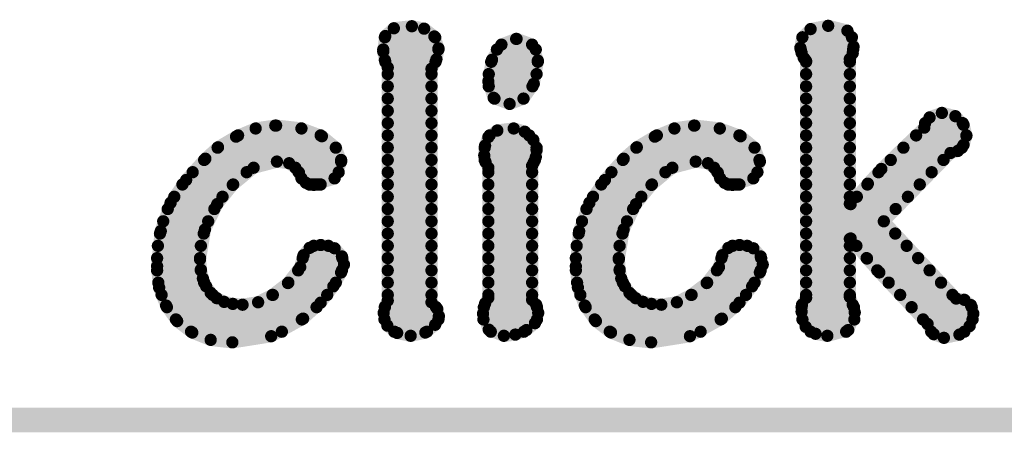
# Model space of a CAD drawing. Extents: x -0.07 to 0.95, y -0.15 to 2.1.
# Tile 3 of 11: x 0.48 to 0.72, y -0.15 to -0.05. Entities that reach past the tile are written whole.
import ezdxf

# ---------------------------------------------------------------- set-up
doc = ezdxf.new("R2010")
doc.units = 0
doc.layers.get('0').update_dxf_attribs({"linetype": 'CONTINUOUS'})
doc.layers.add('gko', color=6, linetype='CONTINUOUS')
doc.layers.add('gto', color=2, linetype='CONTINUOUS')

# ---------------------------------------------------------------- blocks, each defined once
blk = doc.blocks.new('D15')
at = {"const_width": 0.0015}
blk.add_lwpolyline([(-0.00075, 0, 1), (0.00075, 0, 1)], format="xyb", close=True, dxfattribs=at)

msp = doc.modelspace()

# ---------------------------------------------------------------- linework, layer by layer
at = {"layer": 'gko', "color": 6, "const_width": 0.006}
msp.add_lwpolyline([(-0.05, -0.15), (0.85, -0.15)], dxfattribs=at)
at = {"layer": 'gto', "color": 2, "const_width": 0.003}
for points in [[(0.5724, -0.0561), (0.5745, -0.0542)], [(0.5745, -0.0542), (0.5789, -0.0537)], [(0.5789, -0.0537), (0.5819, -0.0543)], [(0.5819, -0.0543), (0.5844, -0.0562)], [(0.6744, -0.0564), (0.6764, -0.0544)], [(0.6764, -0.0544), (0.6807, -0.0536)], [(0.6807, -0.0536), (0.6854, -0.0548)], [(0.5719, -0.0599), (0.5724, -0.0561)], [(0.5723, -0.0564), (0.5846, -0.0564)], [(0.5844, -0.0562), (0.5854, -0.0591)], [(0.6008, -0.0582), (0.6044, -0.0568)], [(0.6044, -0.0568), (0.6045, -0.0568)], [(0.6045, -0.0568), (0.6083, -0.0582)], [(0.6739, -0.059), (0.6744, -0.0564)], [(0.6744, -0.0564), (0.6865, -0.0564)], [(0.6854, -0.0548), (0.6869, -0.0587)], [(0.5849, -0.0618), (0.5854, -0.0591)], [(0.5985, -0.0619), (0.6008, -0.0582)], [(0.6083, -0.0582), (0.6097, -0.0621)], [(0.6739, -0.059), (0.6742, -0.0602)], [(0.6867, -0.0603), (0.6869, -0.0587)], [(0.5719, -0.0594), (0.5854, -0.0594)], [(0.5719, -0.0599), (0.5723, -0.062)], [(0.5997, -0.0594), (0.6092, -0.0594)], [(0.674, -0.0594), (0.6868, -0.0594)], [(0.6742, -0.0602), (0.6747, -0.0614)], [(0.6747, -0.0614), (0.6753, -0.0622)], [(0.686, -0.0617), (0.6867, -0.0603)], [(0.5723, -0.062), (0.573, -0.0638)], [(0.5724, -0.0624), (0.5847, -0.0624)], [(0.573, -0.1208), (0.573, -0.0638)], [(0.5837, -0.0641), (0.5849, -0.0618)], [(0.5976, -0.0672), (0.5985, -0.0619)], [(0.5983, -0.0624), (0.6097, -0.0624)], [(0.6087, -0.0678), (0.6097, -0.0621)], [(0.6753, -0.1201), (0.6753, -0.0622)], [(0.6753, -0.0624), (0.686, -0.0624)], [(0.686, -0.0971), (0.686, -0.0617)], [(0.573, -0.0654), (0.5837, -0.0654)], [(0.5837, -0.1212), (0.5837, -0.0641)], [(0.5977, -0.0654), (0.6094, -0.0654)], [(0.6753, -0.0654), (0.686, -0.0654)], [(0.573, -0.0684), (0.5837, -0.0684)], [(0.5976, -0.0672), (0.5989, -0.0712)], [(0.5977, -0.0684), (0.6084, -0.0684)], [(0.6062, -0.0714), (0.6087, -0.0678)], [(0.6753, -0.0684), (0.686, -0.0684)], [(0.5989, -0.0712), (0.6028, -0.0727)], [(0.573, -0.0714), (0.5837, -0.0714)], [(0.5991, -0.0714), (0.6062, -0.0714)], [(0.6028, -0.0727), (0.6062, -0.0714)], [(0.6753, -0.0714), (0.686, -0.0714)], [(0.573, -0.0744), (0.5837, -0.0744)], [(0.6753, -0.0744), (0.686, -0.0744)], [(0.7042, -0.0785), (0.7055, -0.076)], [(0.7055, -0.076), (0.7085, -0.0749)], [(0.7085, -0.0749), (0.7118, -0.0757)], [(0.7118, -0.0757), (0.7138, -0.0778)], [(0.5407, -0.0787), (0.5455, -0.078)], [(0.5455, -0.078), (0.5457, -0.078)], [(0.5457, -0.078), (0.5519, -0.0787)], [(0.573, -0.0774), (0.5837, -0.0774)], [(0.6431, -0.0787), (0.6479, -0.078)], [(0.6479, -0.078), (0.648, -0.078)], [(0.648, -0.078), (0.6542, -0.0787)], [(0.6753, -0.0774), (0.686, -0.0774)], [(0.6937, -0.0886), (0.7042, -0.0785)], [(0.7044, -0.0774), (0.7136, -0.0774)], [(0.7138, -0.0778), (0.7145, -0.0805)], [(0.5315, -0.0833), (0.5359, -0.0807)], [(0.5359, -0.0807), (0.5407, -0.0787)], [(0.5364, -0.0804), (0.5566, -0.0804)], [(0.5519, -0.0787), (0.5569, -0.0806)], [(0.5569, -0.0806), (0.5603, -0.0834)], [(0.573, -0.0804), (0.5837, -0.0804)], [(0.5968, -0.0829), (0.5976, -0.0808)], [(0.5976, -0.0808), (0.5998, -0.0792)], [(0.5979, -0.0804), (0.6076, -0.0804)], [(0.5998, -0.0792), (0.6038, -0.0787)], [(0.6038, -0.0787), (0.6065, -0.0795)], [(0.6065, -0.0795), (0.6086, -0.0815)], [(0.6339, -0.0833), (0.6383, -0.0807)], [(0.6383, -0.0807), (0.6431, -0.0787)], [(0.6388, -0.0804), (0.659, -0.0804)], [(0.6542, -0.0787), (0.6593, -0.0806)], [(0.6593, -0.0806), (0.6627, -0.0834)], [(0.6753, -0.0804), (0.686, -0.0804)], [(0.7022, -0.0804), (0.7145, -0.0804)], [(0.7138, -0.0827), (0.7145, -0.0805)], [(0.5284, -0.0861), (0.5315, -0.0833)], [(0.5966, -0.0853), (0.5968, -0.0829)], [(0.6086, -0.0815), (0.6094, -0.0839)], [(0.6307, -0.0861), (0.6339, -0.0833)], [(0.7124, -0.0842), (0.7138, -0.0827)], [(0.5314, -0.0834), (0.5603, -0.0834)], [(0.5603, -0.0834), (0.5616, -0.0868)], [(0.573, -0.0834), (0.5837, -0.0834)], [(0.5966, -0.0853), (0.5969, -0.0869)], [(0.5967, -0.0834), (0.6094, -0.0834)], [(0.6087, -0.087), (0.6092, -0.0857)], [(0.6092, -0.0857), (0.6094, -0.084)], [(0.6094, -0.084), (0.6094, -0.0839)], [(0.6338, -0.0834), (0.6627, -0.0834)], [(0.6627, -0.0834), (0.664, -0.0868)], [(0.6753, -0.0834), (0.686, -0.0834)], [(0.6943, -0.1014), (0.7106, -0.0847)], [(0.6991, -0.0834), (0.7134, -0.0834)], [(0.7106, -0.0847), (0.7124, -0.0842)], [(0.5237, -0.0913), (0.5284, -0.0861)], [(0.5281, -0.0864), (0.5616, -0.0864)], [(0.5402, -0.0883), (0.5459, -0.0868)], [(0.5459, -0.0868), (0.5489, -0.0872)], [(0.5489, -0.0872), (0.5504, -0.0883)], [(0.56, -0.0909), (0.5616, -0.0868)], [(0.573, -0.0864), (0.5837, -0.0864)], [(0.5967, -0.0864), (0.609, -0.0864)], [(0.5969, -0.0869), (0.5976, -0.0883)], [(0.6083, -0.0878), (0.6087, -0.087)], [(0.6083, -0.1206), (0.6083, -0.0878)], [(0.6261, -0.0913), (0.6307, -0.0861)], [(0.6305, -0.0864), (0.6639, -0.0864)], [(0.6426, -0.0883), (0.6483, -0.0868)], [(0.6483, -0.0868), (0.6513, -0.0872)], [(0.6513, -0.0872), (0.6528, -0.0883)], [(0.6624, -0.0909), (0.664, -0.0868)], [(0.6753, -0.0864), (0.686, -0.0864)], [(0.696, -0.0864), (0.7089, -0.0864)], [(0.5253, -0.0894), (0.5385, -0.0894)], [(0.5351, -0.0925), (0.5402, -0.0883)], [(0.5504, -0.0883), (0.5513, -0.0895)], [(0.5512, -0.0894), (0.561, -0.0894)], [(0.5513, -0.0895), (0.5519, -0.0909)], [(0.573, -0.0894), (0.5837, -0.0894)], [(0.5976, -0.1201), (0.5976, -0.0883)], [(0.5976, -0.0894), (0.6083, -0.0894)], [(0.6277, -0.0894), (0.6409, -0.0894)], [(0.6375, -0.0925), (0.6426, -0.0883)], [(0.6528, -0.0883), (0.6537, -0.0895)], [(0.6536, -0.0894), (0.6634, -0.0894)], [(0.6537, -0.0895), (0.6543, -0.0909)], [(0.6753, -0.0894), (0.686, -0.0894)], [(0.6904, -0.0922), (0.6937, -0.0886)], [(0.693, -0.0894), (0.706, -0.0894)], [(0.5199, -0.0969), (0.5237, -0.0913)], [(0.5228, -0.0924), (0.5352, -0.0924)], [(0.5313, -0.0972), (0.5351, -0.0925)], [(0.5519, -0.0909), (0.553, -0.092)], [(0.553, -0.092), (0.5549, -0.0925)], [(0.5538, -0.0924), (0.5566, -0.0924)], [(0.5549, -0.0925), (0.56, -0.0909)], [(0.573, -0.0924), (0.5837, -0.0924)], [(0.5976, -0.0924), (0.6083, -0.0924)], [(0.6223, -0.0969), (0.6261, -0.0913)], [(0.6252, -0.0924), (0.6376, -0.0924)], [(0.6337, -0.0972), (0.6375, -0.0925)], [(0.6543, -0.0909), (0.6554, -0.092)], [(0.6554, -0.092), (0.6573, -0.0925)], [(0.6562, -0.0924), (0.659, -0.0924)], [(0.6573, -0.0925), (0.6624, -0.0909)], [(0.6753, -0.0924), (0.686, -0.0924)], [(0.6862, -0.0972), (0.6904, -0.0922)], [(0.6903, -0.0924), (0.7031, -0.0924)], [(0.5175, -0.1038), (0.5199, -0.0969)], [(0.5208, -0.0954), (0.5326, -0.0954)], [(0.5283, -0.1034), (0.5313, -0.0972)], [(0.573, -0.0954), (0.5837, -0.0954)], [(0.5976, -0.0954), (0.6083, -0.0954)], [(0.6198, -0.1038), (0.6223, -0.0969)], [(0.6232, -0.0954), (0.635, -0.0954)], [(0.6307, -0.1034), (0.6337, -0.0972)], [(0.6753, -0.0954), (0.686, -0.0954)], [(0.686, -0.0971), (0.6862, -0.0972)], [(0.6877, -0.0954), (0.7002, -0.0954)], [(0.5192, -0.0984), (0.5306, -0.0984)], [(0.573, -0.0984), (0.5837, -0.0984)], [(0.5976, -0.0984), (0.6083, -0.0984)], [(0.6216, -0.0984), (0.633, -0.0984)], [(0.6753, -0.0984), (0.6972, -0.0984)], [(0.5181, -0.1014), (0.5291, -0.1014)], [(0.573, -0.1014), (0.5837, -0.1014)], [(0.5976, -0.1014), (0.6083, -0.1014)], [(0.6205, -0.1014), (0.6315, -0.1014)], [(0.6753, -0.1014), (0.6943, -0.1014)], [(0.6943, -0.1014), (0.712, -0.1203)], [(0.5166, -0.1124), (0.5175, -0.1038)], [(0.5173, -0.1044), (0.528, -0.1044)], [(0.5271, -0.1107), (0.5283, -0.1034)], [(0.573, -0.1044), (0.5837, -0.1044)], [(0.5976, -0.1044), (0.6083, -0.1044)], [(0.619, -0.1124), (0.6198, -0.1038)], [(0.6197, -0.1044), (0.6304, -0.1044)], [(0.6295, -0.1107), (0.6307, -0.1034)], [(0.6753, -0.1044), (0.6971, -0.1044)], [(0.5168, -0.1074), (0.5273, -0.1074)], [(0.5539, -0.1079), (0.5566, -0.1072)], [(0.5549, -0.1074), (0.5585, -0.1074)], [(0.5566, -0.1072), (0.56, -0.108)], [(0.573, -0.1074), (0.5837, -0.1074)], [(0.5976, -0.1074), (0.6083, -0.1074)], [(0.6192, -0.1074), (0.6297, -0.1074)], [(0.6563, -0.1079), (0.659, -0.1072)], [(0.6573, -0.1074), (0.6609, -0.1074)], [(0.659, -0.1072), (0.6624, -0.108)], [(0.6753, -0.1074), (0.686, -0.1074)], [(0.686, -0.1057), (0.6862, -0.1056)], [(0.686, -0.1199), (0.686, -0.1057)], [(0.6862, -0.1056), (0.6902, -0.1105)], [(0.6876, -0.1074), (0.6999, -0.1074)], [(0.5516, -0.1126), (0.5524, -0.1097)], [(0.5524, -0.1097), (0.5539, -0.1079)], [(0.56, -0.108), (0.5618, -0.11)], [(0.654, -0.1126), (0.6548, -0.1097)], [(0.6548, -0.1097), (0.6563, -0.1079)], [(0.6624, -0.108), (0.6642, -0.11)], [(0.5166, -0.1104), (0.5271, -0.1104)], [(0.5271, -0.1107), (0.5273, -0.1132)], [(0.5522, -0.1104), (0.5619, -0.1104)], [(0.5616, -0.1139), (0.5623, -0.112)], [(0.5618, -0.11), (0.5623, -0.112)], [(0.573, -0.1104), (0.5837, -0.1104)], [(0.5976, -0.1104), (0.6083, -0.1104)], [(0.619, -0.1104), (0.6295, -0.1104)], [(0.6295, -0.1107), (0.6297, -0.1132)], [(0.6546, -0.1104), (0.6643, -0.1104)], [(0.664, -0.1139), (0.6647, -0.112)], [(0.6642, -0.11), (0.6647, -0.112)], [(0.6753, -0.1104), (0.686, -0.1104)], [(0.6901, -0.1104), (0.7027, -0.1104)], [(0.6902, -0.1105), (0.6932, -0.1139)], [(0.5166, -0.1124), (0.5171, -0.1176)], [(0.5166, -0.1134), (0.5273, -0.1134)], [(0.5273, -0.1132), (0.5278, -0.1154)], [(0.5486, -0.1165), (0.5516, -0.1126)], [(0.5511, -0.1134), (0.5618, -0.1134)], [(0.5597, -0.1173), (0.5616, -0.1139)], [(0.573, -0.1134), (0.5837, -0.1134)], [(0.5976, -0.1134), (0.6083, -0.1134)], [(0.619, -0.1124), (0.6195, -0.1176)], [(0.619, -0.1134), (0.6297, -0.1134)], [(0.6297, -0.1132), (0.6301, -0.1154)], [(0.651, -0.1165), (0.654, -0.1126)], [(0.6535, -0.1134), (0.6642, -0.1134)], [(0.6621, -0.1173), (0.664, -0.1139)], [(0.6753, -0.1134), (0.686, -0.1134)], [(0.6927, -0.1134), (0.7055, -0.1134)], [(0.6932, -0.1139), (0.705, -0.1265)], [(0.5169, -0.1164), (0.5281, -0.1164)], [(0.5278, -0.1154), (0.5286, -0.1173)], [(0.5448, -0.1194), (0.5486, -0.1165)], [(0.5487, -0.1164), (0.5603, -0.1164)], [(0.573, -0.1164), (0.5837, -0.1164)], [(0.5976, -0.1164), (0.6083, -0.1164)], [(0.6193, -0.1164), (0.6305, -0.1164)], [(0.6301, -0.1154), (0.631, -0.1173)], [(0.6472, -0.1194), (0.651, -0.1165)], [(0.6511, -0.1164), (0.6627, -0.1164)], [(0.6753, -0.1164), (0.686, -0.1164)], [(0.6955, -0.1164), (0.7083, -0.1164)], [(0.5171, -0.1176), (0.5188, -0.122)], [(0.5177, -0.1194), (0.5302, -0.1194)], [(0.5286, -0.1173), (0.5297, -0.1189)], [(0.5297, -0.1189), (0.5312, -0.1202)], [(0.5413, -0.1212), (0.5448, -0.1194)], [(0.5449, -0.1194), (0.5582, -0.1194)], [(0.5566, -0.1213), (0.5597, -0.1173)], [(0.573, -0.1194), (0.5837, -0.1194)], [(0.5976, -0.1194), (0.6083, -0.1194)], [(0.6195, -0.1176), (0.6212, -0.122)], [(0.6201, -0.1194), (0.6326, -0.1194)], [(0.631, -0.1173), (0.6321, -0.1189)], [(0.6321, -0.1189), (0.6336, -0.1202)], [(0.6437, -0.1212), (0.6472, -0.1194)], [(0.6473, -0.1194), (0.6606, -0.1194)], [(0.659, -0.1213), (0.6621, -0.1173)], [(0.6753, -0.1194), (0.686, -0.1194)], [(0.6983, -0.1194), (0.7111, -0.1194)], [(0.5312, -0.1202), (0.533, -0.1211)], [(0.533, -0.1211), (0.5351, -0.1216)], [(0.5351, -0.1216), (0.5375, -0.1218)], [(0.5375, -0.1218), (0.5413, -0.1212)], [(0.5523, -0.1252), (0.5566, -0.1213)], [(0.5723, -0.1223), (0.573, -0.1208)], [(0.5837, -0.1212), (0.5851, -0.1228)], [(0.5963, -0.124), (0.5968, -0.1215)], [(0.5968, -0.1215), (0.5976, -0.1201)], [(0.6083, -0.1206), (0.6093, -0.1218)], [(0.6093, -0.1218), (0.6098, -0.1238)], [(0.6336, -0.1202), (0.6354, -0.1211)], [(0.6354, -0.1211), (0.6375, -0.1216)], [(0.6375, -0.1216), (0.6399, -0.1218)], [(0.6399, -0.1218), (0.6437, -0.1212)], [(0.6547, -0.1252), (0.659, -0.1213)], [(0.6742, -0.1235), (0.6743, -0.1218)], [(0.6743, -0.1218), (0.6753, -0.1201)], [(0.686, -0.1199), (0.6867, -0.1218)], [(0.6867, -0.1218), (0.6872, -0.1237)], [(0.712, -0.1203), (0.714, -0.1206)], [(0.714, -0.1206), (0.7156, -0.1219)], [(0.5188, -0.122), (0.5215, -0.1258)], [(0.519, -0.1224), (0.5556, -0.1224)], [(0.572, -0.1238), (0.5723, -0.1223)], [(0.572, -0.1238), (0.5729, -0.1269)], [(0.5723, -0.1224), (0.5848, -0.1224)], [(0.5851, -0.1228), (0.5855, -0.1246)], [(0.5963, -0.124), (0.5977, -0.1279)], [(0.5965, -0.1224), (0.6095, -0.1224)], [(0.609, -0.1263), (0.6098, -0.1238)], [(0.6212, -0.122), (0.6239, -0.1258)], [(0.6214, -0.1224), (0.658, -0.1224)], [(0.6742, -0.1224), (0.687, -0.1224)], [(0.6742, -0.1235), (0.6752, -0.1272)], [(0.6856, -0.128), (0.6872, -0.1237)], [(0.7011, -0.1224), (0.7158, -0.1224)], [(0.7153, -0.127), (0.7162, -0.124)], [(0.7156, -0.1219), (0.7162, -0.124)], [(0.5212, -0.1254), (0.552, -0.1254)], [(0.5215, -0.1258), (0.5252, -0.1286)], [(0.5445, -0.1295), (0.5523, -0.1252)], [(0.5722, -0.1254), (0.5854, -0.1254)], [(0.5846, -0.1267), (0.5855, -0.1246)], [(0.5964, -0.1254), (0.6095, -0.1254)], [(0.6069, -0.128), (0.609, -0.1263)], [(0.6236, -0.1254), (0.6544, -0.1254)], [(0.6239, -0.1258), (0.6276, -0.1286)], [(0.6469, -0.1295), (0.6547, -0.1252)], [(0.6744, -0.1254), (0.6871, -0.1254)], [(0.7039, -0.1254), (0.716, -0.1254)], [(0.705, -0.1265), (0.7065, -0.129)], [(0.5249, -0.1284), (0.5471, -0.1284)], [(0.5252, -0.1286), (0.5297, -0.1304)], [(0.5729, -0.1269), (0.5753, -0.1287)], [(0.5746, -0.1284), (0.5826, -0.1284)], [(0.5753, -0.1287), (0.5786, -0.1294)], [(0.5786, -0.1294), (0.5822, -0.1286)], [(0.5822, -0.1286), (0.5846, -0.1267)], [(0.5977, -0.1279), (0.6014, -0.1294)], [(0.5982, -0.1284), (0.6063, -0.1284)], [(0.6014, -0.1294), (0.6042, -0.1291)], [(0.6042, -0.1291), (0.6069, -0.128)], [(0.6273, -0.1284), (0.6495, -0.1284)], [(0.6276, -0.1286), (0.6321, -0.1304)], [(0.6752, -0.1272), (0.6776, -0.1289)], [(0.6764, -0.1284), (0.6851, -0.1284)], [(0.6776, -0.1289), (0.6805, -0.1294)], [(0.6805, -0.1294), (0.6856, -0.128)], [(0.7059, -0.1284), (0.714, -0.1284)], [(0.7065, -0.129), (0.709, -0.1299)], [(0.709, -0.1299), (0.7128, -0.1291)], [(0.7128, -0.1291), (0.7153, -0.127)], [(0.5297, -0.1304), (0.535, -0.131)], [(0.535, -0.131), (0.5445, -0.1295)], [(0.6321, -0.1304), (0.6374, -0.131)], [(0.6374, -0.131), (0.6469, -0.1295)]]:
    msp.add_lwpolyline(points, dxfattribs=at)

# ---------------------------------------------------------------- block references
at = {"layer": 'gto'}
for p in [(0.5745, -0.0542), (0.5789, -0.0537), (0.5819, -0.0543), (0.6764, -0.0544), (0.6807, -0.0536), (0.5723, -0.0564), (0.5724, -0.0561), (0.5844, -0.0562), (0.5846, -0.0564), (0.6044, -0.0568), (0.6044, -0.0568), (0.6045, -0.0568), (0.6744, -0.0564), (0.6744, -0.0564), (0.6854, -0.0548), (0.6865, -0.0564), (0.5854, -0.0591), (0.5854, -0.0591), (0.6008, -0.0582), (0.6083, -0.0582), (0.6739, -0.059), (0.6739, -0.059), (0.6869, -0.0587), (0.6869, -0.0587), (0.5719, -0.0594), (0.5719, -0.0599), (0.5719, -0.0599), (0.5854, -0.0594), (0.5997, -0.0594), (0.6092, -0.0594), (0.674, -0.0594), (0.6742, -0.0602), (0.6742, -0.0602), (0.6747, -0.0614), (0.6747, -0.0614), (0.6867, -0.0603), (0.6867, -0.0603), (0.6868, -0.0594), (0.5723, -0.062), (0.5723, -0.062), (0.5724, -0.0624), (0.573, -0.0638), (0.573, -0.0638), (0.5847, -0.0624), (0.5849, -0.0618), (0.5849, -0.0618), (0.5983, -0.0624), (0.5985, -0.0619), (0.6097, -0.0621), (0.6097, -0.0621), (0.6097, -0.0624), (0.6753, -0.0622), (0.6753, -0.0622), (0.6753, -0.0624), (0.686, -0.0617), (0.686, -0.0617), (0.686, -0.0624), (0.573, -0.0654), (0.5837, -0.0641), (0.5837, -0.0641), (0.5837, -0.0654), (0.5977, -0.0654), (0.6094, -0.0654), (0.6753, -0.0654), (0.686, -0.0654), (0.573, -0.0684), (0.5837, -0.0684), (0.5976, -0.0672), (0.5976, -0.0672), (0.5977, -0.0684), (0.6084, -0.0684), (0.6087, -0.0678), (0.6087, -0.0678), (0.6753, -0.0684), (0.686, -0.0684), (0.5989, -0.0712), (0.5989, -0.0712), (0.573, -0.0714), (0.5837, -0.0714), (0.5991, -0.0714), (0.6028, -0.0727), (0.6028, -0.0727), (0.6062, -0.0714), (0.6062, -0.0714), (0.6062, -0.0714), (0.6753, -0.0714), (0.686, -0.0714), (0.573, -0.0744), (0.5837, -0.0744), (0.6753, -0.0744), (0.686, -0.0744), (0.7055, -0.076), (0.7085, -0.0749), (0.7118, -0.0757), (0.5455, -0.078), (0.5455, -0.078), (0.5457, -0.078), (0.573, -0.0774), (0.5837, -0.0774), (0.6479, -0.078), (0.6479, -0.078), (0.648, -0.078), (0.6753, -0.0774), (0.686, -0.0774), (0.7042, -0.0785), (0.7044, -0.0774), (0.7136, -0.0774), (0.7138, -0.0778), (0.5359, -0.0807), (0.5364, -0.0804), (0.5407, -0.0787), (0.5519, -0.0787), (0.5566, -0.0804), (0.5569, -0.0806), (0.573, -0.0804), (0.5837, -0.0804), (0.5976, -0.0808), (0.5979, -0.0804), (0.5998, -0.0792), (0.6038, -0.0787), (0.6065, -0.0795), (0.6076, -0.0804), (0.6383, -0.0807), (0.6388, -0.0804), (0.6431, -0.0787), (0.6542, -0.0787), (0.659, -0.0804), (0.6593, -0.0806), (0.6753, -0.0804), (0.686, -0.0804), (0.7022, -0.0804), (0.7145, -0.0804), (0.7145, -0.0805), (0.7145, -0.0805), (0.5315, -0.0833), (0.5968, -0.0829), (0.6086, -0.0815), (0.6339, -0.0833), (0.7138, -0.0827), (0.7138, -0.0827), (0.5314, -0.0834), (0.5603, -0.0834), (0.5603, -0.0834), (0.573, -0.0834), (0.5837, -0.0834), (0.5966, -0.0853), (0.5966, -0.0853), (0.5967, -0.0834), (0.6092, -0.0857), (0.6092, -0.0857), (0.6094, -0.0834), (0.6094, -0.0839), (0.6094, -0.0839), (0.6094, -0.084), (0.6094, -0.084), (0.6338, -0.0834), (0.6627, -0.0834), (0.6627, -0.0834), (0.6753, -0.0834), (0.686, -0.0834), (0.6991, -0.0834), (0.7106, -0.0847), (0.7106, -0.0847), (0.7124, -0.0842), (0.7124, -0.0842), (0.7134, -0.0834), (0.5281, -0.0864), (0.5284, -0.0861), (0.5459, -0.0868), (0.5459, -0.0868), (0.5489, -0.0872), (0.5489, -0.0872), (0.5616, -0.0864), (0.5616, -0.0868), (0.5616, -0.0868), (0.573, -0.0864), (0.5837, -0.0864), (0.5967, -0.0864), (0.5969, -0.0869), (0.5969, -0.0869), (0.6083, -0.0878), (0.6083, -0.0878), (0.6087, -0.087), (0.6087, -0.087), (0.609, -0.0864), (0.6305, -0.0864), (0.6307, -0.0861), (0.6483, -0.0868), (0.6483, -0.0868), (0.6513, -0.0872), (0.6513, -0.0872), (0.6639, -0.0864), (0.664, -0.0868), (0.664, -0.0868), (0.6753, -0.0864), (0.686, -0.0864), (0.696, -0.0864), (0.7089, -0.0864), (0.5253, -0.0894), (0.5385, -0.0894), (0.5402, -0.0883), (0.5402, -0.0883), (0.5504, -0.0883), (0.5504, -0.0883), (0.5512, -0.0894), (0.5513, -0.0895), (0.5513, -0.0895), (0.561, -0.0894), (0.573, -0.0894), (0.5837, -0.0894), (0.5976, -0.0883), (0.5976, -0.0883), (0.5976, -0.0894), (0.6083, -0.0894), (0.6277, -0.0894), (0.6409, -0.0894), (0.6426, -0.0883), (0.6426, -0.0883), (0.6528, -0.0883), (0.6528, -0.0883), (0.6536, -0.0894), (0.6537, -0.0895), (0.6537, -0.0895), (0.6634, -0.0894), (0.6753, -0.0894), (0.686, -0.0894), (0.693, -0.0894), (0.6937, -0.0886), (0.706, -0.0894), (0.5228, -0.0924), (0.5237, -0.0913), (0.5351, -0.0925), (0.5351, -0.0925), (0.5352, -0.0924), (0.5519, -0.0909), (0.5519, -0.0909), (0.553, -0.092), (0.553, -0.092), (0.5538, -0.0924), (0.5549, -0.0925), (0.5549, -0.0925), (0.5566, -0.0924), (0.56, -0.0909), (0.56, -0.0909), (0.573, -0.0924), (0.5837, -0.0924), (0.5976, -0.0924), (0.6083, -0.0924), (0.6252, -0.0924), (0.6261, -0.0913), (0.6375, -0.0925), (0.6375, -0.0925), (0.6376, -0.0924), (0.6543, -0.0909), (0.6543, -0.0909), (0.6554, -0.092), (0.6554, -0.092), (0.6562, -0.0924), (0.6573, -0.0925), (0.6573, -0.0925), (0.659, -0.0924), (0.6624, -0.0909), (0.6624, -0.0909), (0.6753, -0.0924), (0.686, -0.0924), (0.6903, -0.0924), (0.6904, -0.0922), (0.7031, -0.0924), (0.5199, -0.0969), (0.5208, -0.0954), (0.5313, -0.0972), (0.5313, -0.0972), (0.5326, -0.0954), (0.573, -0.0954), (0.5837, -0.0954), (0.5976, -0.0954), (0.6083, -0.0954), (0.6223, -0.0969), (0.6232, -0.0954), (0.6337, -0.0972), (0.6337, -0.0972), (0.635, -0.0954), (0.6753, -0.0954), (0.686, -0.0954), (0.686, -0.0971), (0.686, -0.0971), (0.6862, -0.0972), (0.6877, -0.0954), (0.7002, -0.0954), (0.5192, -0.0984), (0.5306, -0.0984), (0.573, -0.0984), (0.5837, -0.0984), (0.5976, -0.0984), (0.6083, -0.0984), (0.6216, -0.0984), (0.633, -0.0984), (0.6753, -0.0984), (0.6972, -0.0984), (0.5181, -0.1014), (0.5291, -0.1014), (0.573, -0.1014), (0.5837, -0.1014), (0.5976, -0.1014), (0.6083, -0.1014), (0.6205, -0.1014), (0.6315, -0.1014), (0.6753, -0.1014), (0.6943, -0.1014), (0.6943, -0.1014), (0.6943, -0.1014), (0.5173, -0.1044), (0.5175, -0.1038), (0.528, -0.1044), (0.5283, -0.1034), (0.5283, -0.1034), (0.573, -0.1044), (0.5837, -0.1044), (0.5976, -0.1044), (0.6083, -0.1044), (0.6197, -0.1044), (0.6198, -0.1038), (0.6304, -0.1044), (0.6307, -0.1034), (0.6307, -0.1034), (0.6753, -0.1044), (0.6971, -0.1044), (0.5168, -0.1074), (0.5273, -0.1074), (0.5549, -0.1074), (0.5566, -0.1072), (0.5585, -0.1074), (0.573, -0.1074), (0.5837, -0.1074), (0.5976, -0.1074), (0.6083, -0.1074), (0.6192, -0.1074), (0.6297, -0.1074), (0.6573, -0.1074), (0.659, -0.1072), (0.6609, -0.1074), (0.6753, -0.1074), (0.686, -0.1057), (0.686, -0.1057), (0.686, -0.1074), (0.6862, -0.1056), (0.6862, -0.1056), (0.6876, -0.1074), (0.6999, -0.1074), (0.5524, -0.1097), (0.5539, -0.1079), (0.56, -0.108), (0.6548, -0.1097), (0.6563, -0.1079), (0.6624, -0.108), (0.5166, -0.1104), (0.5271, -0.1104), (0.5271, -0.1107), (0.5271, -0.1107), (0.5522, -0.1104), (0.5618, -0.11), (0.5619, -0.1104), (0.5623, -0.112), (0.5623, -0.112), (0.573, -0.1104), (0.5837, -0.1104), (0.5976, -0.1104), (0.6083, -0.1104), (0.619, -0.1104), (0.6295, -0.1104), (0.6295, -0.1107), (0.6295, -0.1107), (0.6546, -0.1104), (0.6642, -0.11), (0.6643, -0.1104), (0.6647, -0.112), (0.6647, -0.112), (0.6753, -0.1104), (0.686, -0.1104), (0.6901, -0.1104), (0.6902, -0.1105), (0.6902, -0.1105), (0.7027, -0.1104), (0.5166, -0.1124), (0.5166, -0.1124), (0.5166, -0.1134), (0.5273, -0.1132), (0.5273, -0.1134), (0.5511, -0.1134), (0.5516, -0.1126), (0.5616, -0.1139), (0.5616, -0.1139), (0.5618, -0.1134), (0.573, -0.1134), (0.5837, -0.1134), (0.5976, -0.1134), (0.6083, -0.1134), (0.619, -0.1124), (0.619, -0.1124), (0.619, -0.1134), (0.6297, -0.1132), (0.6297, -0.1134), (0.6535, -0.1134), (0.654, -0.1126), (0.664, -0.1139), (0.664, -0.1139), (0.6642, -0.1134), (0.6753, -0.1134), (0.686, -0.1134), (0.6927, -0.1134), (0.6932, -0.1139), (0.6932, -0.1139), (0.7055, -0.1134), (0.5169, -0.1164), (0.5278, -0.1154), (0.5281, -0.1164), (0.5486, -0.1165), (0.5487, -0.1164), (0.5603, -0.1164), (0.573, -0.1164), (0.5837, -0.1164), (0.5976, -0.1164), (0.6083, -0.1164), (0.6193, -0.1164), (0.6301, -0.1154), (0.6305, -0.1164), (0.651, -0.1165), (0.6511, -0.1164), (0.6627, -0.1164), (0.6753, -0.1164), (0.686, -0.1164), (0.6955, -0.1164), (0.7083, -0.1164), (0.5171, -0.1176), (0.5171, -0.1176), (0.5177, -0.1194), (0.5286, -0.1173), (0.5297, -0.1189), (0.5302, -0.1194), (0.5448, -0.1194), (0.5449, -0.1194), (0.5582, -0.1194), (0.5597, -0.1173), (0.5597, -0.1173), (0.573, -0.1194), (0.5837, -0.1194), (0.5976, -0.1194), (0.6083, -0.1194), (0.6195, -0.1176), (0.6195, -0.1176), (0.6201, -0.1194), (0.631, -0.1173), (0.6321, -0.1189), (0.6326, -0.1194), (0.6472, -0.1194), (0.6473, -0.1194), (0.6606, -0.1194), (0.6621, -0.1173), (0.6621, -0.1173), (0.6753, -0.1194), (0.686, -0.1194), (0.6983, -0.1194), (0.7111, -0.1194), (0.5312, -0.1202), (0.533, -0.1211), (0.5351, -0.1216), (0.5375, -0.1218), (0.5413, -0.1212), (0.5566, -0.1213), (0.5566, -0.1213), (0.573, -0.1208), (0.573, -0.1208), (0.5837, -0.1212), (0.5837, -0.1212), (0.5968, -0.1215), (0.5976, -0.1201), (0.6083, -0.1206), (0.6083, -0.1206), (0.6093, -0.1218), (0.6336, -0.1202), (0.6354, -0.1211), (0.6375, -0.1216), (0.6399, -0.1218), (0.6437, -0.1212), (0.659, -0.1213), (0.659, -0.1213), (0.6743, -0.1218), (0.6753, -0.1201), (0.686, -0.1199), (0.686, -0.1199), (0.6867, -0.1218), (0.712, -0.1203), (0.714, -0.1206), (0.5188, -0.122), (0.5188, -0.122), (0.519, -0.1224), (0.5556, -0.1224), (0.572, -0.1238), (0.572, -0.1238), (0.5723, -0.1223), (0.5723, -0.1224), (0.5848, -0.1224), (0.5851, -0.1228), (0.5963, -0.124), (0.5963, -0.124), (0.5965, -0.1224), (0.6095, -0.1224), (0.6098, -0.1238), (0.6098, -0.1238), (0.6212, -0.122), (0.6212, -0.122), (0.6214, -0.1224), (0.658, -0.1224), (0.6742, -0.1224), (0.6742, -0.1235), (0.6742, -0.1235), (0.687, -0.1224), (0.6872, -0.1237), (0.6872, -0.1237), (0.7011, -0.1224), (0.7156, -0.1219), (0.7158, -0.1224), (0.7162, -0.124), (0.7162, -0.124), (0.5212, -0.1254), (0.5215, -0.1258), (0.5215, -0.1258), (0.552, -0.1254), (0.5523, -0.1252), (0.5523, -0.1252), (0.5722, -0.1254), (0.5854, -0.1254), (0.5855, -0.1246), (0.5855, -0.1246), (0.5964, -0.1254), (0.609, -0.1263), (0.609, -0.1263), (0.6095, -0.1254), (0.6236, -0.1254), (0.6239, -0.1258), (0.6239, -0.1258), (0.6544, -0.1254), (0.6547, -0.1252), (0.6547, -0.1252), (0.6744, -0.1254), (0.6871, -0.1254), (0.7039, -0.1254), (0.705, -0.1265), (0.705, -0.1265), (0.716, -0.1254), (0.5249, -0.1284), (0.5252, -0.1286), (0.5252, -0.1286), (0.5471, -0.1284), (0.5729, -0.1269), (0.5729, -0.1269), (0.5746, -0.1284), (0.5753, -0.1287), (0.5753, -0.1287), (0.5822, -0.1286), (0.5822, -0.1286), (0.5826, -0.1284), (0.5846, -0.1267), (0.5846, -0.1267), (0.5977, -0.1279), (0.5977, -0.1279), (0.5982, -0.1284), (0.6042, -0.1291), (0.6042, -0.1291), (0.6063, -0.1284), (0.6069, -0.128), (0.6069, -0.128), (0.6273, -0.1284), (0.6276, -0.1286), (0.6276, -0.1286), (0.6495, -0.1284), (0.6752, -0.1272), (0.6752, -0.1272), (0.6764, -0.1284), (0.6776, -0.1289), (0.6776, -0.1289), (0.6851, -0.1284), (0.6856, -0.128), (0.6856, -0.128), (0.7059, -0.1284), (0.7065, -0.129), (0.7065, -0.129), (0.7128, -0.1291), (0.7128, -0.1291), (0.714, -0.1284), (0.7153, -0.127), (0.7153, -0.127), (0.5297, -0.1304), (0.5297, -0.1304), (0.535, -0.131), (0.535, -0.131), (0.5445, -0.1295), (0.5445, -0.1295), (0.5786, -0.1294), (0.5786, -0.1294), (0.6014, -0.1294), (0.6014, -0.1294), (0.6321, -0.1304), (0.6321, -0.1304), (0.6374, -0.131), (0.6374, -0.131), (0.6469, -0.1295), (0.6469, -0.1295), (0.6805, -0.1294), (0.6805, -0.1294), (0.709, -0.1299), (0.709, -0.1299)]:
    msp.add_blockref('D15', p, dxfattribs=at)

doc.saveas('drawing.dxf')
